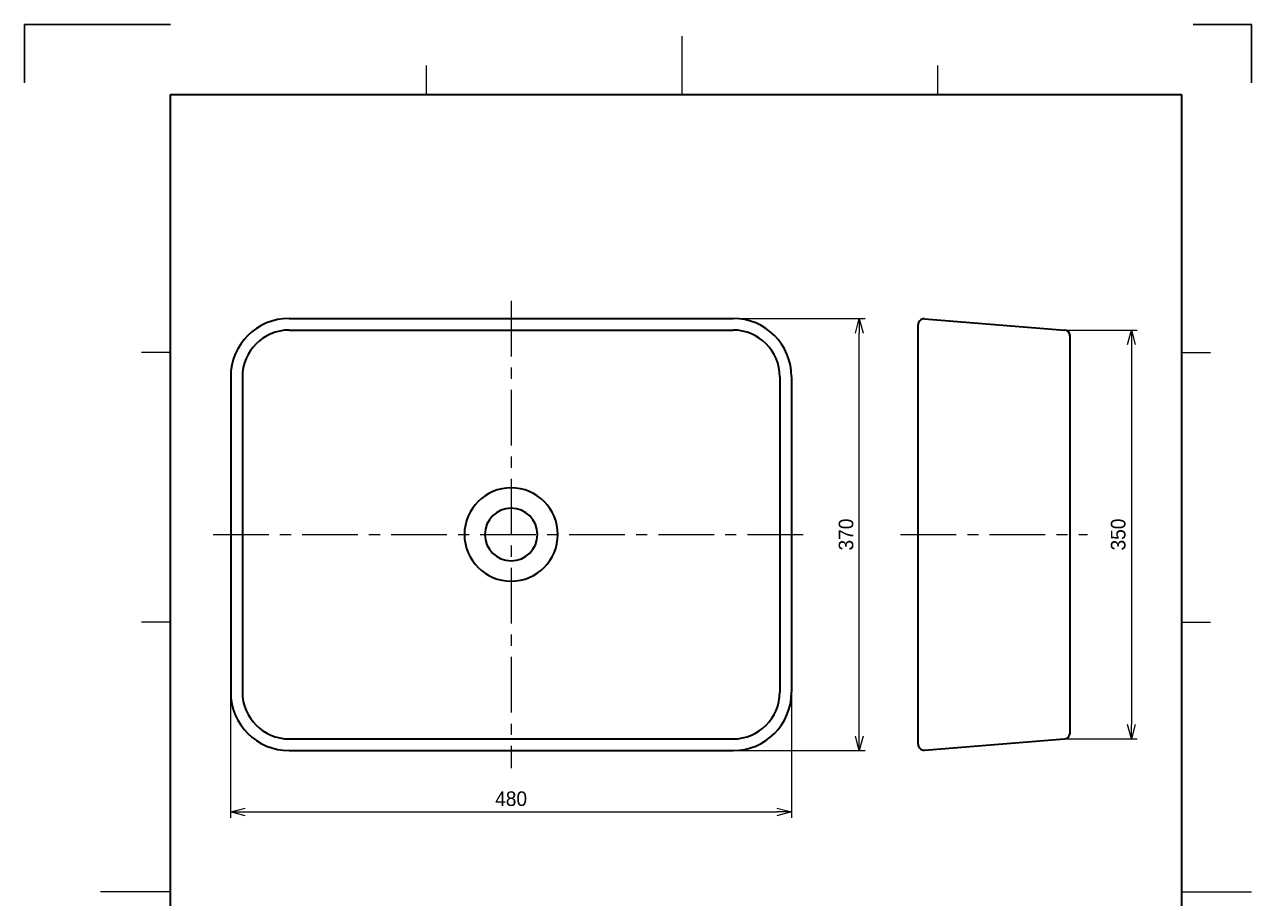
# Model space of a CAD drawing. Header units: millimetres. Extents: x 0 to 1050, y 0 to 1485.
# Tile 5 of 5: x 0 to 1050, y 738 to 1485. Entities that reach past the tile are written whole.
import ezdxf

# ---------------------------------------------------------------- set-up
doc = ezdxf.new("R2010")
doc.units = ezdxf.units.MM
doc.header["$LTSCALE"] = 0.3
doc.linetypes.add('CENTER', pattern=[50.8, 31.75, -6.35, 6.35, -6.35])
for name, color, linetype, lineweight in [('中心線', 4, 'CENTER', 18), ('実線', 3, 'Continuous', 35), ('寸法', 2, 'Continuous', 18), ('細線', 7, 'Continuous', 18)]:
    doc.layers.add(name, color=color, linetype=linetype, lineweight=lineweight)
doc.styles.add('MS Pゴシック', font='txt')
doc.dimstyles.new('MyDim S＝1：5', dxfattribs={"dimtxt": 2.5, "dimasz": 2.5, "dimexe": 1, "dimexo": 0.5, "dimgap": 1, "dimtad": 3, "dimdsep": 46, "dimtxsty": 'MS Pゴシック', "dimblk": 'OPEN30', "dimcen": 0, "dimclrd": 256, "dimclre": 256, "dimclrt": 256, "dimazin": 2, "dimtfac": 1, "dimtmove": 0, "dimatfit": 3, "dimldrblk": 'OPEN30', "dimfxl": 1, "dimlwd": 18, "dimlwe": 18, "dimarcsym": 0})

# ---------------------------------------------------------------- blocks, each defined once
blk = doc.blocks.new('_Open30')
at = {"color": 0, "lineweight": -2}
for p, q in [((-1, 0.268), (0, 0)), ((0, 0), (-1, -0.268)), ((0, 0), (-1, 0))]:
    blk.add_line(p, q, dxfattribs=at)
blk = doc.blocks.new('*D4')
at = {"layer": 'Defpoints', "color": 0, "ltscale": 5}
for p in [(890.1, 1223.5), (890.1, 873.4), (947.2, 873.4)]:
    blk.add_point(p, dxfattribs=at)
at = {"layer": '寸法', "lineweight": 18, "ltscale": 5}
for p, q in [((892.6, 1223.5), (952.2, 1223.5)), ((947.2, 1211), (947.2, 885.9)), ((892.6, 873.4), (952.2, 873.4))]:
    blk.add_line(p, q, dxfattribs=at)
at = {"layer": '寸法', "lineweight": 18, "ltscale": 5, "xscale": 12.5, "yscale": 12.5, "zscale": 12.5}
for p, rotation in [((947.2, 1223.5), 90), ((947.2, 873.4), 270)]:
    blk.add_blockref('_Open30', p, dxfattribs=dict(at, rotation=rotation))
at = {"layer": '寸法', "ltscale": 5, "insert": (936, 1048.4), "char_height": 12.5, "attachment_point": 5, "rotation": 90, "style": 'MS Pゴシック'}
blk.add_mtext('350', dxfattribs=at)
blk = doc.blocks.new('*D7')
at = {"layer": 'Defpoints', "color": 0, "ltscale": 5}
for p in [(176.4, 913.4), (656.4, 913.4), (656.4, 810.9)]:
    blk.add_point(p, dxfattribs=at)
at = {"layer": '寸法', "lineweight": 18, "ltscale": 5}
for p, q in [((176.4, 910.9), (176.4, 805.9)), ((656.4, 910.9), (656.4, 805.9)), ((188.9, 810.9), (643.9, 810.9))]:
    blk.add_line(p, q, dxfattribs=at)
at = {"layer": '寸法', "lineweight": 18, "ltscale": 5, "xscale": 12.5, "yscale": 12.5, "zscale": 12.5, "rotation": 180}
blk.add_blockref('_Open30', (176.4, 810.9), dxfattribs=at)
at = {"layer": '寸法', "lineweight": 18, "ltscale": 5, "xscale": 12.5, "yscale": 12.5, "zscale": 12.5}
blk.add_blockref('_Open30', (656.4, 810.9), dxfattribs=at)
at = {"layer": '寸法', "ltscale": 5, "insert": (416.4, 822.2), "char_height": 12.5, "attachment_point": 5, "style": 'MS Pゴシック'}
blk.add_mtext('480', dxfattribs=at)
blk = doc.blocks.new('*D8')
at = {"layer": 'Defpoints', "color": 0, "ltscale": 5}
for p in [(606.4, 1233.4), (714.4, 1233.4), (606.4, 863.4)]:
    blk.add_point(p, dxfattribs=at)
at = {"layer": '寸法', "lineweight": 18, "ltscale": 5}
for p, q in [((608.9, 1233.4), (719.4, 1233.4)), ((714.4, 875.9), (714.4, 1220.9)), ((608.9, 863.4), (719.4, 863.4))]:
    blk.add_line(p, q, dxfattribs=at)
at = {"layer": '寸法', "lineweight": 18, "ltscale": 5, "xscale": 12.5, "yscale": 12.5, "zscale": 12.5}
for p, rotation in [((714.4, 1233.4), 90), ((714.4, 863.4), 270)]:
    blk.add_blockref('_Open30', p, dxfattribs=dict(at, rotation=rotation))
at = {"layer": '寸法', "ltscale": 5, "insert": (703.1, 1048.4), "char_height": 12.5, "attachment_point": 5, "rotation": 90, "style": 'MS Pゴシック'}
blk.add_mtext('370', dxfattribs=at)

msp = doc.modelspace()

# ---------------------------------------------------------------- linework, layer by layer
at = {"layer": 'Defpoints', "ltscale": 5}
for p, q in [((0, 1485), (125, 1485)), ((0, 1435), (0, 1485)), ((1000, 1485), (1050, 1485)), ((1050, 1485), (1050, 1435))]:
    msp.add_line(p, q, dxfattribs=at)
at = {"layer": '中心線', "ltscale": 5}
for p, q in [((416.431, 1248.446), (416.431, 848.446)), ((161.431, 1048.446), (671.431, 1048.446)), ((749.747, 1048.446), (909.747, 1048.446))]:
    msp.add_line(p, q, dxfattribs=at)
at = {"layer": '実線', "ltscale": 5}
for p, q in [((125, 1425), (990, 1425)), ((125, 50), (125, 1425)), ((990, 1425), (990, 50)), ((226.431, 1233.446), (606.431, 1233.446)), ((770.131, 1233.032), (890.131, 1223.501)), ((226.431, 1223.446), (606.431, 1223.446)), ((764.747, 868.845), (764.747, 1228.046)), ((894.747, 878.376), (894.747, 1218.515)), ((176.431, 1183.446), (176.431, 913.446)), ((186.431, 1183.446), (186.431, 913.446)), ((646.431, 1183.446), (646.431, 913.446)), ((656.431, 1183.446), (656.431, 913.446)), ((226.431, 873.446), (606.431, 873.446)), ((770.131, 863.86), (890.131, 873.391)), ((226.431, 863.446), (606.431, 863.446))]:
    msp.add_line(p, q, dxfattribs=at)
for centre, radius, start, end in [((226.431, 1183.446), 50, 89.999997, 179.999995), ((606.431, 1183.446), 50, 0, 89.999997), ((769.747, 1228.046), 5, 85.601295, 179.999997), ((226.431, 1183.446), 40, 89.999997, 179.999995), ((606.431, 1183.446), 40, 0, 89.999997), ((889.747, 1218.515), 5, 0.000003, 85.601295), ((416.431, 1048.446), 40, 0, 359.99999), ((416.431, 1048.446), 22.5, 0, 359.99999), ((226.431, 913.446), 50, 180.000005, 270.000003), ((226.431, 913.446), 40, 180.000005, 270.000003), ((606.431, 913.446), 50, 270.000003, 0), ((606.431, 913.446), 40, 270.000003, 0), ((889.747, 878.376), 5, 274.39871, 0.000003), ((769.747, 868.845), 5, 179.999997, 274.3987)]:
    msp.add_arc(centre, radius, start, end, dxfattribs=at)
at = {"layer": '細線', "ltscale": 5}
for p, q in [((562.5, 1475), (562.5, 1425)), ((343.75, 1450), (343.75, 1425)), ((781.25, 1450), (781.25, 1425)), ((125, 1204.167), (100, 1204.167)), ((990, 1204.167), (1015, 1204.167)), ((125, 973.333), (100, 973.333)), ((990, 973.333), (1015, 973.333)), ((125, 742.5), (65, 742.5)), ((990, 742.5), (1050, 742.5))]:
    msp.add_line(p, q, dxfattribs=at)

# ---------------------------------------------------------------- dimensions: what is measured, and where the dimension line sits
at = {"layer": '寸法', "ltscale": 5}
dim = msp.add_linear_dim(base=(714.381, 1233.446), p1=(606.431, 863.446), p2=(606.431, 1233.446), angle=90, dimstyle='MyDim S＝1：5', dxfattribs=at)
dim.commit()
dim.dimension.update_dxf_attribs({"geometry": '*D8', "text_midpoint": (703.131, 1048.446)})
dim = msp.add_linear_dim(base=(947.247, 873.391), p1=(890.131, 1223.501), p2=(890.131, 873.391), angle=90, dimstyle='MyDim S＝1：5', override={"dimdec": 0}, dxfattribs=at)
dim.commit()
dim.dimension.update_dxf_attribs({"geometry": '*D4', "text_midpoint": (935.997, 1048.446)})
dim = msp.add_linear_dim(base=(656.431, 810.946), p1=(176.431, 913.446), p2=(656.431, 913.446), dimstyle='MyDim S＝1：5', dxfattribs=at)
dim.commit()
dim.dimension.update_dxf_attribs({"geometry": '*D7', "text_midpoint": (416.431, 822.196)})

doc.saveas('drawing.dxf')
